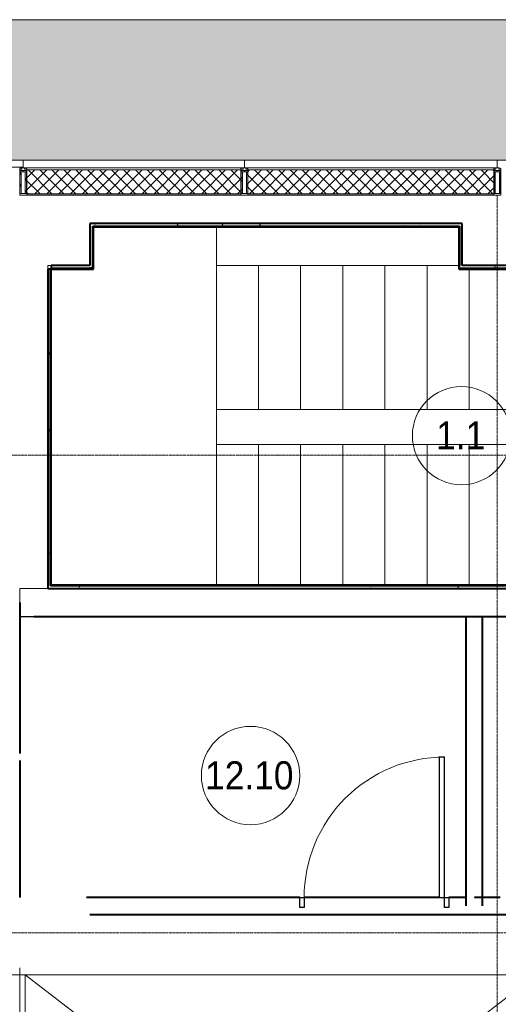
# Model space of a CAD drawing. Header units: millimetres. Extents: x 5617 to 98323, y 7718 to 171671.
# Tile 5 of 33: x 27578 to 30985, y 42790 to 49800. Entities that reach past the tile are written whole.
import ezdxf

# ---------------------------------------------------------------- set-up
doc = ezdxf.new("R2010")
doc.units = ezdxf.units.MM
for name, pattern in [('ADSK_Линия сетки', [25, 20, -2.5, 0, -2.5]), ('Линия сетки', [25, 20, -2.5, 0, -2.5]), ('Скрыто', [7.14375, 4.7625, -2.38125]), ('Штрих_3_1_5_', [4.5, 3, -1.5]), ('Штриховая_ш3 п1_5', [4.5, 3, -1.5])]:
    doc.linetypes.add(name, pattern=pattern)
doc.layers.add('_Разделитель помещений_', color=4, linetype='Штриховая_ш3 п1_5', lineweight=40, true_color=0x00ffff)
for name, color, linetype, lineweight in [('Двери', 7, 'Continuous', 18), ('Импосты витража', 7, 'Continuous', 18), ('Каркас_Импост', 7, 'Continuous', 30), ('Лестницы', 7, 'Continuous', 18), ('Марки помещений', 7, 'Continuous', 20), ('Оси', 7, 'Continuous', 9), ('Панель', 7, 'Continuous', 18), ('Перекрытия', 7, 'Continuous', 18), ('Проем', 7, 'Continuous', 18), ('Стены разрез', 7, 'Continuous', 40), ('Стены штриховка', 7, 'Continuous', 40), ('Штриховка поверхностей', 7, 'Continuous', 18), ('Элементы узлов', 7, 'Continuous', 18)]:
    doc.layers.add(name, color=color, linetype=linetype, lineweight=lineweight)
doc.styles.add('Arial_3', font='arial.ttf', dxfattribs={"width": 0.9, "height": 200})
pattern_1 = [(0, (0, 0), (406.4, 101.6), [33.528, -271.272, 33.528, -271.272, -1625.6]), (0, (0, 0), (406.4, 101.6), [-609.6, 33.528, -576.072, 33.528, -271.272, -711.2]), (0, (0, 0), (406.4, 101.6), [-1524, 33.528, -169.672, 33.528, -474.472]), (120, (152.4, 50.8), (-291.18818, 301.15272), [33.528, -271.272, 33.528, -271.272, -1625.6]), (120, (152.4, 50.8), (-291.18818, 301.15272), [-609.6, 33.528, -576.072, 33.528, -271.272, -711.2]), (120, (152.4, 50.8), (-291.18818, 301.15272), [-1524, 33.528, -169.672, 33.528, -474.472]), (240, (203.2, 254), (-115.21182, -402.75272), [33.528, -271.272, 33.528, -271.272, -1625.6]), (240, (203.2, 254), (-115.21182, -402.75272), [-609.6, 33.528, -576.072, 33.528, -271.272, -711.2]), (240, (203.2, 254), (-115.21182, -402.75272), [-1524, 33.528, -169.672, 33.528, -474.472])]
pattern_2 = [(45, (0, 0), (-42.426407, 42.426407), []), (135, (0, 0), (-42.426407, -42.426407), [])]

# ---------------------------------------------------------------- blocks, each defined once
blk = doc.blocks.new('135_SLK_GD_AR_rvt-1-МКСС_К2_L01_-1_000_ - зависимый 1')
at = {"layer": 'Стены разрез', "lineweight": 9, "true_color": 0xcccccc}
h = blk.add_hatch(dxfattribs=at)
h.set_pattern_fill('FP_1', color=254, style=0, pattern_type=2)
h.set_pattern_definition(pattern_1)
h.paths.add_polyline_path([(60880, 48330), (60900, 48330), (60900, 48350), (58250, 48350), (58250, 48330), (60519.6, 48330)])
h = blk.add_hatch(dxfattribs=at)
h.set_pattern_fill('FP_1', color=254, style=0, pattern_type=2)
h.set_pattern_definition(pattern_1)
h.paths.add_polyline_path([(58270, 48030), (58270, 48330), (58250, 48330), (58250, 48030)])
h = blk.add_hatch(dxfattribs=at)
h.set_pattern_fill('FP_1', color=254, style=0, pattern_type=2)
h.set_pattern_definition(pattern_1)
h.paths.add_polyline_path([(57970, 45750), (57970, 48025), (57950, 48025), (57950, 45750)])
h = blk.add_hatch(dxfattribs=at)
h.set_pattern_fill('FP_1', color=254, style=0, pattern_type=2)
h.set_pattern_definition(pattern_1)
h.paths.add_polyline_path([(61400, 48030), (61400, 48050), (60880, 48050), (60880, 48030)])
h = blk.add_hatch(dxfattribs=at)
h.set_pattern_fill('FP_1', color=254, style=0, pattern_type=2)
h.set_pattern_definition(pattern_1)
h.paths.add_polyline_path([(64150, 45750), (64150, 45770), (57970, 45770), (57970, 45750), (63314.1, 45750)])
at = {"layer": 'Лестницы', "color": 254, "true_color": 0xcccccc}
for p, q in [((59150, 48050), (59150, 48325)), ((57950, 48050), (57950, 48025)), ((57975, 48050), (57950, 48050)), ((59150, 48050), (59150, 47025)), ((59150, 48050), (59450, 48050)), ((59450, 48050), (59750, 48050)), ((59450, 48050), (59450, 47025)), ((59750, 48050), (60050, 48050)), ((59750, 48050), (59750, 47025)), ((60050, 48050), (60350, 48050)), ((60050, 48050), (60050, 47025)), ((60350, 48050), (60650, 48050)), ((60350, 48050), (60350, 47025)), ((60650, 48050), (60875, 48050)), ((60650, 48050), (60650, 47025)), ((60950, 48025), (60950, 47025)), ((59150, 46775), (59150, 47025)), ((59150, 47025), (59450, 47025)), ((59450, 47025), (59750, 47025)), ((59750, 47025), (60050, 47025)), ((60050, 47025), (60350, 47025)), ((60350, 47025), (60650, 47025)), ((60650, 47025), (60950, 47025)), ((60950, 47025), (61250, 47025)), ((59150, 45775), (59150, 46775)), ((59450, 46775), (59150, 46775)), ((59750, 46775), (59450, 46775)), ((59450, 45775), (59450, 46775)), ((60050, 46775), (59750, 46775)), ((59750, 45775), (59750, 46775)), ((60350, 46775), (60050, 46775)), ((60050, 45775), (60050, 46775)), ((60650, 46775), (60350, 46775)), ((60350, 45775), (60350, 46775)), ((60950, 46775), (60650, 46775)), ((60650, 45775), (60650, 46775)), ((61250, 46775), (60950, 46775)), ((60950, 45775), (60950, 46775))]:
    blk.add_line(p, q, dxfattribs=at)
at = {"layer": 'Лестницы', "color": 254, "linetype": 'Скрыто', "true_color": 0xcccccc}
for p, q in [((59150, 48050), (59150, 47025)), ((59450, 48050), (59450, 47025)), ((59750, 48050), (59750, 47025)), ((60050, 48050), (60050, 47025)), ((60350, 48050), (60350, 47025)), ((60650, 48050), (60650, 47025)), ((60950, 48025), (60950, 47025)), ((59150, 45775), (59150, 46775)), ((59450, 45775), (59450, 46775)), ((59750, 45775), (59750, 46775)), ((60050, 45775), (60050, 46775)), ((60350, 45775), (60350, 46775)), ((60650, 45775), (60650, 46775)), ((60950, 45775), (60950, 46775))]:
    blk.add_line(p, q, dxfattribs=at)
at = {"layer": 'Стены разрез', "color": 254, "true_color": 0xcccccc}
for p, q in [((60900, 48350), (58250, 48350)), ((58250, 48350), (58250, 48330)), ((58250, 48330), (58250, 48325)), ((58250, 48325), (58250, 48050)), ((58275, 48325), (60875, 48325)), ((58275, 48025), (58275, 48325)), ((60875, 48325), (60875, 48050)), ((60900, 48330), (60900, 48350)), ((60900, 48325), (60900, 48330)), ((60900, 48050), (60900, 48325)), ((57950, 48025), (57950, 45750)), ((57975, 48025), (57950, 48025)), ((58250, 48050), (57975, 48050)), ((57975, 48050), (57975, 48025)), ((57975, 48025), (58250, 48025)), ((57975, 45775), (57975, 48025)), ((58250, 48025), (58270, 48025)), ((58270, 48025), (58275, 48025)), ((60875, 48050), (60875, 48030)), ((60875, 48030), (60875, 48025)), ((60875, 48025), (61400, 48025)), ((61400, 48050), (60900, 48050)), ((57950, 45750), (57970, 45750)), ((57970, 45750), (57975, 45750)), ((64125, 45775), (57975, 45775)), ((57975, 45750), (64150, 45750))]:
    blk.add_line(p, q, dxfattribs=at)
at = {"layer": 'Стены штриховка', "color": 254, "true_color": 0xcccccc}
for p, q in [((58270, 48330), (60880, 48330)), ((58270, 48325), (58270, 48330)), ((58270, 48030), (58270, 48325)), ((60880, 48330), (60880, 48325)), ((60880, 48325), (60880, 48050)), ((57970, 45770), (57970, 48025)), ((57975, 48030), (58250, 48030)), ((58270, 48030), (58250, 48030)), ((60880, 48030), (60880, 48050)), ((60880, 48030), (61400, 48030)), ((57975, 45770), (57970, 45770)), ((64130, 45770), (57975, 45770))]:
    blk.add_line(p, q, dxfattribs=at)
blk = doc.blocks.new('A_DOR_Door - Вн_1_Одинарная_1100x2100-2983683-МКСС_К2_L01_-1_000_ - зависимый 1')
at = {"layer": 'Двери', "color": 254, "lineweight": 30, "true_color": 0xcccccc}
for p, q in [((-530, 10), (-500, 10)), ((-530, -60), (-530, 10)), ((-500, 10), (-500, -60)), ((500, -60), (500, 10)), ((500, 10), (530, 10)), ((530, 10), (530, -60)), ((-500, -60), (-530, -60)), ((-500, -60), (-500, -1060)), ((-460, -60), (-500, -60)), ((-500, -60), (-500, -1060)), ((-460, -1060), (-460, -60)), ((530, -60), (500, -60)), ((-500, -1060), (-460, -1060))]:
    blk.add_line(p, q, dxfattribs=at)
at = {"layer": 'Двери', "color": 254, "lineweight": 9, "true_color": 0xe5e5e5}
blk.add_arc((-500, -60), 1000, 270, 0, dxfattribs=at)
blk = doc.blocks.new('135_SLK_K2_AR_rvt-1-МКСС_К2_L01_-1_000_ - зависимый 1')
at = {"layer": 'Штриховка поверхностей', "lineweight": 5, "true_color": 0xf6fdfe}
blk.add_hatch(color=7, dxfattribs=at).paths.add_polyline_path([(62615.5, 48800), (62975, 48801.1), (62975, 48801.2), (62973, 48802), (62958, 48802), (62958, 48842), (62975, 48842), (62975, 49800), (57500, 49800), (57500, 48800), (61916.9, 48800)])
at = {"layer": '_Разделитель помещений_', "color": 7, "linetype": 'Штрих_3_1_5_', "true_color": 0xccffff}
for p, q in [((57750, 45650), (57750, 44575)), ((57750, 45650), (57750, 44575)), ((57850, 45550), (63260, 45550)), ((60925, 45550), (60925, 43490)), ((61045, 43490), (61045, 45550)), ((57750, 44525), (57750, 43550)), ((57750, 44525), (57750, 43550)), ((59745, 43550), (58225, 43550)), ((60735, 43550), (59775, 43550)), ((60925, 43550), (60805, 43550)), ((61170, 43550), (60985, 43550)), ((58250, 43430), (63680, 43430))]:
    blk.add_line(p, q, dxfattribs=at)
at = {"layer": 'Перекрытия', "color": 254, "true_color": 0xcccccc}
for p, q in [((57500, 49800), (62975, 49800)), ((57950, 45750), (57750, 45750)), ((57750, 45750), (57750, 45550)), ((60925, 45550), (57750, 45550)), ((63260, 45549), (57750, 45549)), ((57750, 45549), (57750, 44575)), ((63260, 45550), (61045, 45550)), ((57750, 44525), (57750, 43550))]:
    blk.add_line(p, q, dxfattribs=at)
at = {"layer": 'Двери', "color": 254, "lineweight": 18, "true_color": 0xcccccc, "rotation": 180}
blk.add_blockref('A_DOR_Door - Вн_1_Одинарная_1100x2100-2983683-МКСС_К2_L01_-1_000_ - зависимый 1', (60275, 43490), dxfattribs=at)
blk = doc.blocks.new('A_DOR_Gates - EXT_3_Sectional_3125x2800h-5363112-МКСС_К2_L01_-1_000_ - зависимый 1')
at = {"layer": 'Каркас_Импост', "color": 254, "lineweight": 5, "true_color": 0xcccccc}
for p, q in [((-1400, 125), (-1450, 125)), ((-1400, 125), (-1450, 125)), ((-1400, 25), (-1400, 125)), ((-1400, 25), (-1400, 125)), ((1450, 125), (1400, 125)), ((1400, 125), (1400, 25)), ((1450, 125), (1400, 125)), ((1400, 125), (1400, 25)), ((-1450, 25), (-1400, 25)), ((-1450, 25), (-1400, 25)), ((1400, 25), (1450, 25)), ((1400, 25), (1450, 25))]:
    blk.add_line(p, q, dxfattribs=at)
at = {"layer": 'Панель', "color": 254, "lineweight": 5, "true_color": 0xcccccc}
for p, q in [((-1400, 165), (1400, 165)), ((-1400, 125), (-1400, 165)), ((1400, 165), (1400, 125)), ((1400, 125), (-1400, 125))]:
    blk.add_line(p, q, dxfattribs=at)
at = {"layer": 'Проем', "color": 254, "lineweight": 5, "true_color": 0xcccccc}
for p, q in [((-1400, 3800), (1400, 165)), ((-1400, 165), (1400, 3800)), ((-1400, 3800), (1400, 3800)), ((-1400, 125), (-1400, 3800)), ((1400, 3800), (1400, 125))]:
    blk.add_line(p, q, dxfattribs=at)
blk = doc.blocks.new('Rectangular Mullion - 50Wx250H-3927046-МКСС_К2_L01_-1_000_ - зависимый 1')
at = {"layer": 'Элементы узлов', "color": 254, "lineweight": 5, "true_color": 0xcccccc}
for p, q in [((0, 250), (-25, 250)), ((-25, 250), (-25, 237.3)), ((-25, 65.2), (-25, 250)), ((-25, 250), (0, 250)), ((-23, 237.3), (0, 237.3)), ((-23, 237.3), (0, 237.3)), ((-23, 237.3), (-23, 73.6)), ((0, 237.3), (-14.9, 237.3)), ((-14.9, 237.3), (-14.9, 84)), ((-14.9, 84), (-14.9, 237.3)), ((25, 250), (0, 250)), ((25, 250), (0, 250)), ((14.9, 237.3), (0, 237.3)), ((0, 237.3), (23, 237.3)), ((23, 237.3), (0, 237.3)), ((14.9, 84), (14.9, 237.3)), ((14.9, 84), (14.9, 237.3)), ((23, 237.3), (23, 73.6)), ((25, 237.3), (25, 250)), ((25, 65.2), (25, 250)), ((-25, 73.6), (-25, 65.2)), ((0, 84), (-23, 84)), ((-23, 84), (-23, 73.6)), ((0, 84), (-23, 84)), ((-23, 73.6), (0, 73.6)), ((0, 73.6), (-23, 73.6)), ((-0.5, 73.6), (-23, 73.6)), ((-14.9, 84), (0, 84)), ((0, 84), (14.9, 84)), ((23, 84), (0, 84)), ((0, 84), (0, 73.6)), ((0, 84), (23, 84)), ((0, 73.6), (0, 84)), ((0, 73.6), (23, 73.6)), ((23, 73.6), (0, 73.6)), ((0.5, 73.6), (23, 73.6)), ((23, 73.6), (23, 84)), ((25, 65.2), (25, 73.6)), ((-25, 65.2), (-25, 60.2)), ((-10, 65.2), (-25, 65.2)), ((-25, 65.2), (-25, 60.2)), ((-25, 65.2), (-10, 65.2)), ((-10, 65.2), (-25, 65.2)), ((-10, 55), (-14, 55)), ((-14, 55), (-10, 55)), ((-10, 55), (-10, 65.2)), ((-10, 65.2), (-10, 55)), ((-10, 55), (-10, 65.2)), ((-10, 55), (0, 55)), ((0, 55), (-10, 55)), ((0, 55), (10, 55)), ((0, 55), (10, 55)), ((10, 65.2), (10, 55)), ((25, 65.2), (10, 65.2)), ((10, 55), (10, 65.2)), ((10, 65.2), (25, 65.2)), ((10, 65.2), (25, 65.2)), ((10, 55), (10, 65.2)), ((10, 55), (14, 55)), ((10, 55), (14, 55)), ((25, 65.2), (25, 60.2)), ((25, 60.2), (25, 65.2))]:
    blk.add_line(p, q, dxfattribs=at)
for centre, start, end in [((-14, 69.1), 218.97226, 270), ((-14, 69.1), 218.97226, 270), ((-14, 69.1), 218.97226, 270), ((14, 69.1), 270, 321.02774), ((14, 69.1), 270, 321.02774), ((14, 69.1), 270, 321.02774)]:
    blk.add_arc(centre, 14.1, start, end, dxfattribs=at)
blk = doc.blocks.new('Rectangular Mullion - R_InvisibleFrame_50Wx250H-5625044-МКСС_К2_L01_-1_000_ - зависимый 1')
at = {"layer": 'Импосты витража', "color": 254, "lineweight": 5, "true_color": 0xcccccc}
for p, q in [((-25, 73.6), (-25, 237.3)), ((25, 237.3), (25, 73.6))]:
    blk.add_line(p, q, dxfattribs=at)
blk = doc.blocks.new('Rectangular Mullion - R_InvisibleFrame_50Wx250H-5625045-МКСС_К2_L01_-1_000_ - зависимый 1')
at = {"layer": 'Импосты витража', "color": 254, "lineweight": 5, "true_color": 0xcccccc}
for p, q in [((-25, 73.6), (-25, 237.3)), ((25, 237.3), (25, 73.6))]:
    blk.add_line(p, q, dxfattribs=at)
blk = doc.blocks.new('Rectangular Mullion - R_InvisibleFrame_50Wx250H-5626168-МКСС_К2_L01_-1_000_ - зависимый 1')
at = {"layer": 'Импосты витража', "color": 254, "lineweight": 5, "true_color": 0xcccccc}
for p, q in [((-50, 237.3), (-50, 73.6)), ((0, 73.6), (0, 237.3))]:
    blk.add_line(p, q, dxfattribs=at)
blk = doc.blocks.new('135_SLK_K2_AR_FCD_rvt-1-МКСС_К2_L01_-1_000_ - зависимый 1')
at = {"layer": 'Стены разрез', "lineweight": 5, "true_color": 0xcccccc}
h = blk.add_hatch(dxfattribs=at)
h.set_pattern_fill('FP_5', color=254, style=0, pattern_type=2)
h.set_pattern_definition(pattern_2)
h.paths.add_polyline_path([(57800, 48560), (59325, 48560), (59325, 48562.7), (59335.1, 48562.7), (59335.1, 48716), (59327, 48716), (59327, 48726.4), (59325, 48726.4), (59325, 48730), (57800, 48730), (57800, 48726.4), (57798, 48726.4), (57798, 48716), (57789.9, 48716), (57789.9, 48562.7), (57800, 48562.7)])
h.paths.add_polyline_path([(57752, 48562.7), (57760.1, 48562.7), (57760.1, 48716), (57752, 48716), (57752, 48726.4), (57750, 48726.4), (57750, 48562.7)])
h = blk.add_hatch(dxfattribs=at)
h.set_pattern_fill('FP_5', color=254, style=0, pattern_type=2)
h.set_pattern_definition(pattern_2)
h.paths.add_polyline_path([(59375, 48560), (61125, 48560), (61125, 48562.7), (61135.1, 48562.7), (61135.1, 48716), (61127, 48716), (61127, 48726.4), (61125, 48726.4), (61125, 48730), (59375, 48730), (59375, 48726.4), (59373, 48726.4), (59373, 48716), (59364.9, 48716), (59364.9, 48562.7), (59375, 48562.7)])
at = {"layer": 'Стены разрез', "lineweight": 18, "true_color": 0xf9f8f5}
for points in [[(59122.4, 48550), (59325, 48550), (59325, 48560), (57800, 48560), (57800, 48550), (58423.7, 48550)], [(59375, 48550), (61125, 48550), (61125, 48560), (59375, 48560)]]:
    blk.add_hatch(color=7, dxfattribs=at).paths.add_polyline_path(points)
at = {"layer": 'Стены разрез', "color": 254, "lineweight": 9, "true_color": 0xcccccc}
for p, q in [((57775, 48800), (57550, 48800)), ((59350, 48800), (57750, 48800)), ((57775, 48750), (57775, 48800)), ((61150, 48800), (59350, 48800)), ((59350, 48800), (59350, 48745)), ((59350, 48745), (59350, 48800)), ((62975, 48800), (61150, 48800)), ((61150, 48800), (61150, 48745)), ((61150, 48745), (61150, 48800)), ((57550, 48750), (57775, 48750)), ((57800, 48550), (59325, 48550)), ((59375, 48550), (61125, 48550))]:
    blk.add_line(p, q, dxfattribs=at)
at = {"layer": 'Стены штриховка', "color": 254, "lineweight": 9, "true_color": 0xcccccc}
for p, q in [((57761, 48745), (57750, 48745)), ((59336, 48745), (57789, 48745)), ((59325, 48730), (57800, 48730)), ((61136, 48745), (59364, 48745)), ((61125, 48730), (59375, 48730)), ((59325, 48560), (57800, 48560)), ((61125, 48560), (59375, 48560))]:
    blk.add_line(p, q, dxfattribs=at)
at = {"layer": 'Двери', "color": 254, "lineweight": 5, "true_color": 0xcccccc, "rotation": 270}
blk.add_blockref('A_DOR_Gates - EXT_3_Sectional_3125x2800h-5363112-МКСС_К2_L01_-1_000_ - зависимый 1', (57625, 41600), dxfattribs=at)
at = {"layer": 'Импосты витража', "color": 254, "lineweight": 5, "true_color": 0xcccccc, "extrusion": (0, 0, -1), "rotation": 180}
for name, p in [('Rectangular Mullion - 50Wx250H-3927046-МКСС_К2_L01_-1_000_ - зависимый 1', (-57775, 48800)), ('Rectangular Mullion - 50Wx250H-3927046-МКСС_К2_L01_-1_000_ - зависимый 1', (-59350, 48800)), ('Rectangular Mullion - R_InvisibleFrame_50Wx250H-5625044-МКСС_К2_L01_-1_000_ - зависимый 1', (-59350, 48800)), ('Rectangular Mullion - 50Wx250H-3927046-МКСС_К2_L01_-1_000_ - зависимый 1', (-61150, 48800)), ('Rectangular Mullion - R_InvisibleFrame_50Wx250H-5625045-МКСС_К2_L01_-1_000_ - зависимый 1', (-61150, 48800))]:
    blk.add_blockref(name, p, dxfattribs=at)
at = {"layer": 'Импосты витража', "color": 254, "lineweight": 5, "true_color": 0xcccccc, "rotation": 180}
blk.add_blockref('Rectangular Mullion - R_InvisibleFrame_50Wx250H-5626168-МКСС_К2_L01_-1_000_ - зависимый 1', (57750, 48800), dxfattribs=at)
blk = doc.blocks.new('050_Марка_Помещение - Номер-620969-МКСС_К2_L01_-1_000_ - зависимый 1')
at = {"layer": 'Марки помещений'}
blk.add_circle((0, 0), 3.5, dxfattribs=at)

msp = doc.modelspace()

# ---------------------------------------------------------------- linework, layer by layer
at = {"layer": 'Оси', "linetype": 'Линия сетки'}
msp.add_line((30978, 33299), (30978, 48550), dxfattribs=at)
at = {"layer": 'Оси', "linetype": 'ADSK_Линия сетки'}
for p, q in [((45428, 46700), (23258.1, 46700)), ((45428, 43300), (23258.1, 43300))]:
    msp.add_line(p, q, dxfattribs=at)

# ---------------------------------------------------------------- block references
at = {"lineweight": 5}
for name in ['135_SLK_K2_AR_FCD_rvt-1-МКСС_К2_L01_-1_000_ - зависимый 1', '135_SLK_K2_AR_rvt-1-МКСС_К2_L01_-1_000_ - зависимый 1', '135_SLK_GD_AR_rvt-1-МКСС_К2_L01_-1_000_ - зависимый 1']:
    msp.add_blockref(name, (-30172, 0), dxfattribs=at)
at = {"layer": 'Марки помещений', "xscale": 99.99999999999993, "yscale": 99.99999999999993, "zscale": 99.99999999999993}
for p in [(30723.2, 46838.5), (29221.1, 44418.7)]:
    msp.add_blockref('050_Марка_Помещение - Номер-620969-МКСС_К2_L01_-1_000_ - зависимый 1', p, dxfattribs=at)

# ---------------------------------------------------------------- texts
at = {"layer": 'Марки помещений', "lineweight": 9, "char_height": 200, "attachment_point": 1, "style": 'Arial_3'}
for s, insert, width in [('1.1', (30542.5, 46940.2), 432.911), ('12.10', (28897.8, 44520.4), 779.24)]:
    msp.add_mtext(s, dxfattribs=dict(at, insert=insert, width=width))

doc.saveas('drawing.dxf')
